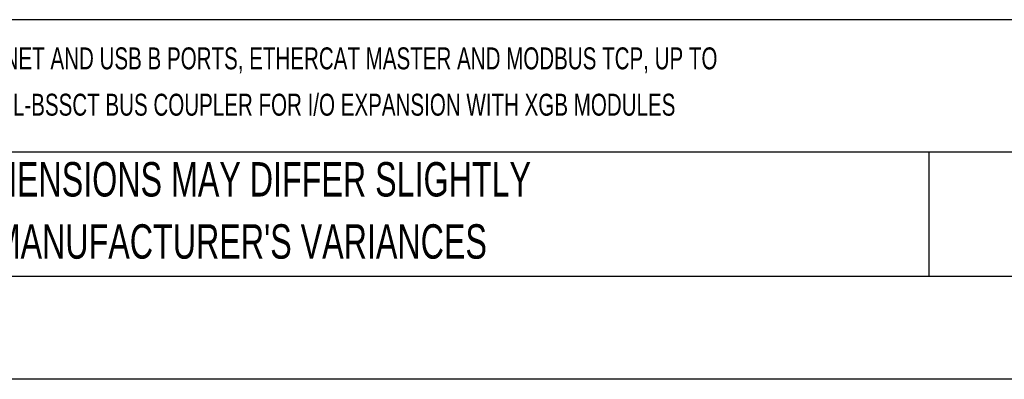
# Model space of a CAD drawing. Header units: millimetres. Extents: x 0 to 559, y 0 to 432.
# Tile 2 of 17: x 130 to 251, y 0 to 44. Entities that reach past the tile are written whole.
import ezdxf

# ---------------------------------------------------------------- set-up
doc = ezdxf.new("R2010")
doc.units = ezdxf.units.MM
doc.header["$LTSCALE"] = 2
doc.linetypes.add('CENTERX2', pattern=[20.32, 12.7, -2.54, 2.54, -2.54])
doc.layers.add('TEXT', color=140, linetype='Continuous', lineweight=25)
doc.styles.add('SLDTEXTSTYLE0', font='TXT', dxfattribs={"width": 0.7})

# ---------------------------------------------------------------- blocks, each defined once
blk = doc.blocks.new('SW_NOTE_0')
at = {"layer": 'TEXT', "color": 0, "linetype": 'CENTERX2', "lineweight": 18, "char_height": 2.7, "attachment_point": 1, "style": 'SLDTEXTSTYLE0'}
for s, insert in [('LS ELECTRIC XMC PROGRAMMABLE MOTION CONTROLLER, MICROSD CARD SLOT, ETHERNET AND USB B PORTS, ETHERCAT MASTER AND MODBUS TCP, UP TO', (0, 3.48)), ('(16) AXES AND UP TO (18) VIRTUAL AXES, EXTERNAL 100-240 VAC REQUIRED, OPTIONAL XEL-BSSCT BUS COUPLER FOR I/O EXPANSION WITH XGB MODULES', (0, -2.22))]:
    blk.add_mtext(s, dxfattribs=dict(at, insert=insert))
blk = doc.blocks.new('SW_NOTE_0_3')
at = {"layer": 'TEXT', "color": 0, "linetype": 'CENTERX2', "lineweight": 18, "char_height": 4.2333, "attachment_point": 1, "style": 'SLDTEXTSTYLE0'}
for s, insert in [('PART DIMENSIONS MAY DIFFER SLIGHTLY', (0, 5.46)), ("DUE TO MANUFACTURER'S VARIANCES", (0, -2.19))]:
    blk.add_mtext(s, dxfattribs=dict(at, insert=insert))

msp = doc.modelspace()

# ---------------------------------------------------------------- linework, layer by layer
at = {"color": 7, "linetype": 'Continuous'}
msp.add_line((558.805, 0.005), (0.005, 0.005), dxfattribs=at)
at = {"layer": 'TEXT'}
for p, q in [((546.1, 44.252), (12.7, 44.252)), ((546.1, 27.94), (12.7, 27.94)), ((241.293, 27.94), (241.293, 12.7)), ((12.7, 12.7), (546.1, 12.7))]:
    msp.add_line(p, q, dxfattribs=at)

# ---------------------------------------------------------------- block references
at = {"layer": 'TEXT', "linetype": 'CENTERX2', "lineweight": 18}
for name, p in [('SW_NOTE_0', (15.328, 37.362)), ('SW_NOTE_0_3', (110.239, 21.271))]:
    msp.add_blockref(name, p, dxfattribs=at)

doc.saveas('drawing.dxf')
